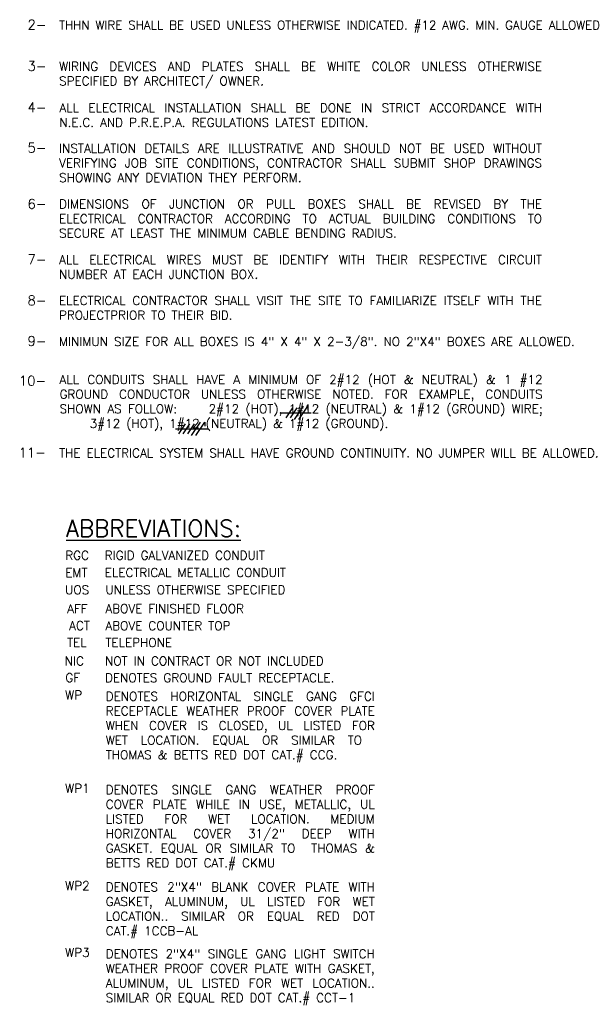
# Model space of a CAD drawing. Header units: inches. Extents: x 26619 to 28048, y 1575 to 4104.
# Tile 19 of 23: x 26882 to 27106, y 3303 to 3696. Entities that reach past the tile are written whole.
import ezdxf
from ezdxf.enums import TextEntityAlignment as Align

# ---------------------------------------------------------------- set-up
doc = ezdxf.new("R2010")
doc.units = ezdxf.units.IN
doc.header["$LTSCALE"] = 2
doc.header["$MEASUREMENT"] = 0
doc.layers.add('1ELECPOWER', color=4, linetype='CONTINUOUS')
doc.layers.add('EL-ANNO-TEXT', color=4, linetype='CONTINUOUS')
doc.styles.add('140ANNO', font='simplex.shx', dxfattribs={"height": 0.14})
doc.styles.add('80ANNO', font='romans.shx', dxfattribs={"width": 0.8, "height": 0.08})
doc.styles.get("Standard").update_dxf_attribs({"font": 'simplex.shx'})

msp = doc.modelspace()

# ---------------------------------------------------------------- linework, layer by layer
at = {"layer": 'EL-ANNO-TEXT', "linetype": 'Continuous'}
for p, q in [((26987.98595076, 3536.98262258), (26990.68227198, 3540.98152644)), ((26989.75990182, 3536.98262258), (26992.45622305, 3540.98152644)), ((26991.28915267, 3536.31613861), (26994.88424764, 3541.64801041)), ((26993.06310373, 3536.31613861), (26996.6581987, 3541.64801041)), ((26996.6581987, 3541.64801041), (26996.6581987, 3540.0828191)), ((26986.12370457, 3538.98207451), (26997.9482892, 3538.98207451)), ((26945.22990837, 3530.59895898), (26947.92622959, 3534.59786283)), ((26947.00385943, 3530.59895898), (26949.70018065, 3534.59786283)), ((26948.77781049, 3530.59895898), (26951.47413172, 3534.59786283)), ((26950.30706134, 3529.932475), (26953.90215631, 3535.26434681)), ((26952.0810124, 3529.932475), (26955.67610737, 3535.26434681)), ((26955.67610737, 3535.26434681), (26955.67610737, 3533.69915549)), ((26943.98422145, 3532.5984109), (26956.96619787, 3532.5984109))]:
    msp.add_line(p, q, dxfattribs=at)

# ---------------------------------------------------------------- texts
at = {"layer": '1ELECPOWER', "color": 3}
for s, p in [('RGC', (26900.01315456, 3480.46543188)), ('EMT', (26900.01315456, 3473.58128803)), ('GF', (26900.0663062, 3431.6924294)), ('WP', (26899.98526115, 3424.79245044)), ('WP1', (26899.98526115, 3387.55838105)), ('WP2', (26899.98526115, 3348.78559015)), ('WP3', (26899.98526115, 3322.13563026))]:
    msp.add_text(s, height=3.5, dxfattribs=at).set_placement(p)
for s, p in [('UOS', (26909.53895578, 3466.70770963)), ('AFF', (26908.90471277, 3459.17991914)), ('ACT', (26909.8072109, 3452.44974093)), ('TEL', (26908.53571982, 3445.75300141)), ('NIC', (26907.45908446, 3438.34741004))]:
    msp.add_text(s, height=3.5, dxfattribs=at).set_placement(p, align=Align.RIGHT)
at = {"layer": 'EL-ANNO-TEXT', "style": '80ANNO'}
for s, p in [('2-', (26884.97419461, 3691.86818973)), ('3-', (26884.97419461, 3675.36642279)), ('4-', (26884.97419461, 3658.90198372)), ('5-', (26884.97419461, 3642.81153533)), ('6-', (26884.97419461, 3620.41125278)), ('7-', (26884.97419461, 3598.31871326)), ('8-', (26884.97419461, 3581.94581393)), ('9-', (26884.97419461, 3565.75602797)), ('10-', (26881.57171364, 3549.9248282)), ('11-', (26881.39438308, 3521.29075275))]:
    msp.add_text(s, height=3.84, dxfattribs=at).set_placement(p)
at = {"layer": 'EL-ANNO-TEXT', "color": 5, "linetype": 'Continuous', "style": '140ANNO'}
msp.add_text('%%UABBREVIATIONS:', height=6.72, dxfattribs=at).set_placement((26900.31267453, 3489.63069163))
at = {"layer": 'EL-ANNO-TEXT'}
for s, p in [('RIGID GALVANIZED CONDUIT', (26915.76397394, 3480.48348818)), ('ELECTRICAL METALLIC CONDUIT', (26915.76397394, 3473.59934433)), ('UNLESS OTHERWISE SPECIFIED', (26916.03137428, 3466.75085638)), ('ABOVE FINISHED FLOOR', (26916.00997186, 3459.22179569)), ('ABOVE COUNTER TOP', (26916.00996521, 3452.39786908)), ('TELEPHONE', (26916.00996521, 3445.70112956)), ('NOT IN CONTRACT OR NOT INCLUDED', (26915.84987389, 3438.34413897)), ('DENOTES GROUND FAULT RECEPTACLE.', (26915.84335432, 3431.67161889))]:
    msp.add_text(s, height=3.5, dxfattribs=at).set_placement(p)
at = {"layer": 'EL-ANNO-TEXT', "linetype": 'Continuous', "char_height": 3.5, "attachment_point": 1}
for s, insert, width in [('\\pxqj;THHN WIRE SHALL BE USED UNLESS OTHERWISE INDICATED. #12 AWG. MIN. GAUGE ALLOWED', (26897.52424167, 3695.3613187), 208.46924482), ('\\pxqj;WIRING DEVICES AND PLATES SHALL BE WHITE COLOR UNLESS OTHERWISE SPECIFIED BY ARCHITECT/ OWNER.', (26897.54049262, 3678.91316471), 208.4529938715), ('\\pxqj;ALL ELECTRICAL INSTALLATION SHALL BE DONE IN STRICT ACCORDANCE WITH N.E.C. AND P.R.E.P.A. REGULATIONS LATEST EDITION.', (26897.67679392, 3662.38079794), 208.316692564), ('\\pxqj;INSTALLATION DETAILS ARE ILLUSTRATIVE AND SHOULD NOT BE USED WITHOUT VERIFYING JOB SITE CONDITIONS, CONTRACTOR SHALL SUBMIT SHOP DRAWINGS SHOWING ANY DEVIATION THEY PERFORM.', (26897.55605847, 3646.22403139), 208.4374280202), ('\\pxqj;DIMENSIONS OF JUNCTION OR PULL BOXES SHALL BE REVISED BY THE ELECTRICAL CONTRACTOR ACCORDING TO ACTUAL BUILDING CONDITIONS TO SECURE AT LEAST THE MINIMUM CABLE BENDING RADIUS.', (26897.54855028, 3624.04234777), 208.4449362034), ('\\pxqj;ALL ELECTRICAL WIRES MUST BE IDENTIFY WITH THEIR RESPECTIVE CIRCUIT NUMBER AT EACH JUNCTION BOX.', (26897.53203837, 3601.83762597), 208.4614481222), ('\\pxqj;ELECTRICAL CONTRACTOR SHALL VISIT THE SITE TO FAMILIARIZE ITSELF WITH THE PROJECTPRIOR TO THEIR BID.', (26897.50094551, 3585.55272562), 208.4925409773), ('\\pxqj;MINIMUN SIZE FOR ALL BOXES IS 4" X 4" X 2-3/8". NO 2"X4" BOXES ARE ALLOWED.', (26897.50939976, 3569.18755082), 208.4840867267), ('\\pxqj,t0;ALL CONDUITS SHALL HAVE A MINIMUM OF 2#12 (HOT & NEUTRAL) & 1 #12 GROUND CONDUCTOR UNLESS OTHERWISE NOTED. FOR EXAMPLE, CONDUITS SHOWN AS FOLLOW:     2#12 (HOT), 1#12 (NEUTRAL) & 1#12 (GROUND) WIRE;      3#12 (HOT), 1#12 (NEUTRAL) & 1#12 (GROUND).                                             ', (26897.73595284, 3554.0431522), 208.4815504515), ('\\pxqj;THE ELECTRICAL SYSTEM SHALL HAVE GROUND CONTINUITY. NO JUMPER WILL BE ALLOWED.', (26897.53908357, 3524.76043131), 208.4544029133)]:
    msp.add_mtext(s, dxfattribs=dict(at, insert=insert, width=width))
at = {"layer": 'EL-ANNO-TEXT', "char_height": 3.5, "width": 116.1526555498, "attachment_point": 1}
for s, insert in [('\\pxqj;DENOTES HORIZONTAL SINGLE GANG GFCI RECEPTACLE WEATHER PROOF COVER PLATE WHEN COVER IS CLOSED, UL LISTED FOR WET LOCATION. EQUAL OR SIMILAR TO  THOMAS & BETTS RED DOT CAT.# CCG.', (26916.12763658, 3427.76062209)), ('\\A1;\\pxqj;DENOTES SINGLE GANG WEATHER PROOF COVER PLATE WHILE IN USE, METALLIC, UL LISTED FOR WET LOCATION. MEDIUM HORIZONTAL COVER 31/2" DEEP WITH GASKET. EQUAL OR SIMILAR TO  THOMAS & BETTS RED DOT CAT.# CKMU', (26916.12763658, 3390.52655269)), ('\\pxqj;DENOTES 2"X4" BLANK COVER PLATE WITH GASKET, ALUMINUM, UL LISTED FOR WET LOCATION.. SIMILAR OR EQUAL RED DOT CAT.# 1CCB-AL', (26916.12763658, 3351.7537618)), ('\\pxqj;DENOTES 2"X4" SINGLE GANG LIGHT SWITCH WEATHER PROOF COVER PLATE WITH GASKET, ALUMINUM, UL LISTED FOR WET LOCATION.. SIMILAR OR EQUAL RED DOT CAT.# CCT-1', (26916.12763658, 3325.10380191))]:
    msp.add_mtext(s, dxfattribs=dict(at, insert=insert))

doc.saveas('drawing.dxf')
